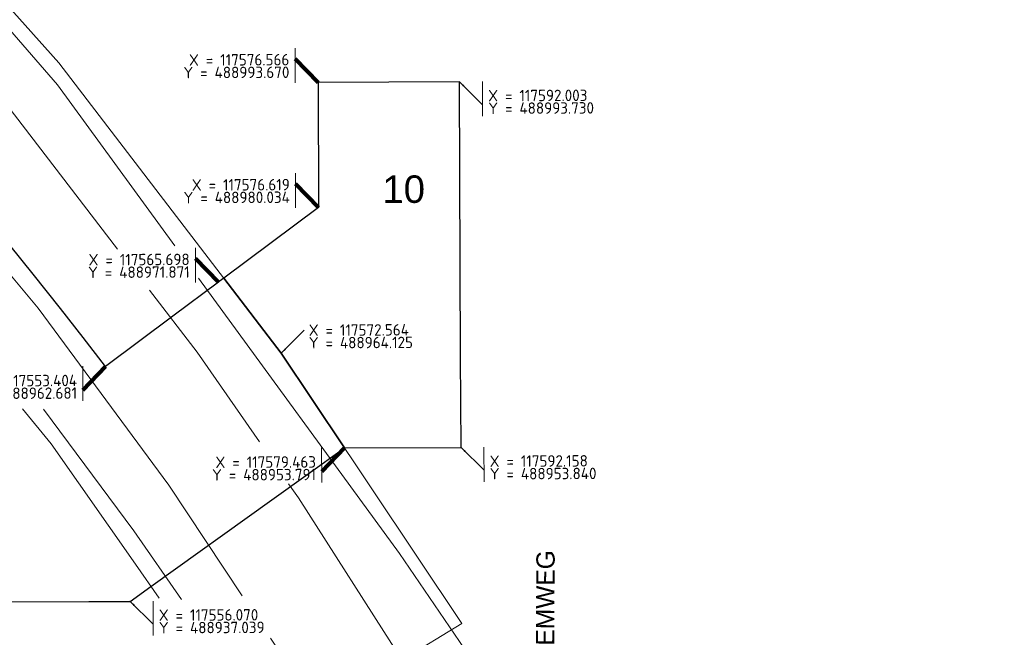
# Model space of a CAD drawing. Header units: millimetres. Extents: x 116880 to 117685, y 488002 to 489197.
# Tile 7 of 8: x 117544 to 117651, y 488933 to 489001. Entities that reach past the tile are written whole.
import ezdxf
from ezdxf.enums import TextEntityAlignment as Align

# ---------------------------------------------------------------- set-up
doc = ezdxf.new("R2010")
doc.units = ezdxf.units.MM
doc.header["$LTSCALE"] = 500
doc.header["$MEASUREMENT"] = 0
doc.linetypes.add('DGN Style 2', pattern=[6.568357, 3.941014, -2.627343])
for name, color, linetype, lineweight in [('B-BH-AL-TOPOGRAFIE_STRAATNAAM-S', 7, 'Continuous', 0), ('B-BH-KW-KUNSTWERK-GV', 7, 'Continuous', 0), ('B-BH-KW-KUNSTWERK_PERRON-GV', 7, 'Continuous', 0), ('B-BH-OG-BEBOUWING_OVERBOUWING-GV', 7, 'Continuous', 0), ('N-PV-AL-AANPIJLING-S', 7, 'Continuous', 0), ('N-PV-AL-M', 7, 'Continuous', 0), ('N-PV-OG-TOPOGRAFIE_BEBOUWING_BOUWBLOK-G', 1, 'Continuous', 30)]:
    doc.layers.add(name, color=color, linetype=linetype, lineweight=lineweight)
doc.styles.add('iba 2.5 mm_0', font='ARIALUNI.TTF')
doc.styles.add('NLCS-T25-A', font='txt', dxfattribs={"height": 0.0025})
doc.styles.add('NLCS-T25_0', font='txt')
doc.styles.get("Standard").update_dxf_attribs({"font": 'txt.shx'})
doc.styles.add('Style-Arial', font='arial.ttf')
doc.styles.add('Style-Univers 45 Light', font='Univers 45 Light.shx')
doc.dimstyles.new('NLCS-M1000-T25-PIJL', dxfattribs={"dimscale": 500, "dimtxt": 2.5, "dimasz": 1.25, "dimexe": 0.625, "dimexo": 0.0625, "dimgap": 1.25, "dimtad": 1, "dimzin": 3, "dimdsep": 46, "dimtxsty": 'NLCS-T25_0', "dimcen": 0.09, "dimadec": 4, "dimazin": 3, "dimtfac": 1, "dimtmove": 2, "dimatfit": 3, "dimfxl": 0.625, "dimfxlon": 1, "dimfrac": 2, "dimtolj": 1, "dimtzin": 3, "dimlwd": 0, "dimlwe": 0, "dimarcsym": 0})
doc.dimstyles.get("Standard").update_dxf_attribs({"dimtxt": 0.18, "dimasz": 0.18, "dimexe": 0.18, "dimexo": 0.0625, "dimgap": 0.09, "dimtad": 0, "dimtih": 1, "dimtoh": 1, "dimdec": 4, "dimzin": 0, "dimdsep": 46, "dimtxsty": 'Standard', "dimcen": 0.09, "dimadec": 0, "dimazin": 0, "dimtfac": 1, "dimtdec": 4, "dimtofl": 0, "dimtmove": 1, "dimatfit": 3, "dimfxl": 1, "dimtolj": 1, "dimtzin": 0, "dimarcsym": 0})

# ---------------------------------------------------------------- blocks, each defined once
blk = doc.blocks.new('SAL-COORDINAAT_PIJL_RECHTSONDER-SO_5')
at = {"layer": 'N-PV-AL-AANPIJLING-S', "color": 7, "linetype": 'Continuous', "lineweight": 0, "flags": 128}
blk.add_lwpolyline([(5, 0.04), (5, -7.51)], dxfattribs=at)
at = {"layer": 'N-PV-AL-AANPIJLING-S', "ltscale": 333.666667}
blk.add_point((0, 0), dxfattribs=at)
at = {"layer": 'N-PV-AL-AANPIJLING-S', "color": 7, "insert": (6.24, -7.04), "char_height": 2.5, "attachment_point": 7, "line_spacing_factor": 0.66, "style": 'NLCS-T25-A'}
blk.add_mtext('X = 117556.070\\PY = 488937.039', dxfattribs=at)
at = {"layer": 'N-PV-AL-AANPIJLING-S', "color": 7, "linetype": 'Continuous', "lineweight": 0}
blk.add_leader([(0, 0), (5, -5)], dimstyle='Standard', override={"dimtxt": 2.5, "dimasz": 1.25, "dimgap": 1.25, "dimtad": 1, "dimtxsty": 'iba 2.5 mm_0'}, dxfattribs=at)
blk = doc.blocks.new('SAL-COORDINAAT_PIJL_LINKSONDER-SO_9')
at = {"layer": 'N-PV-AL-AANPIJLING-S', "color": 7, "linetype": 'Continuous', "lineweight": 0, "flags": 128}
blk.add_lwpolyline([(-5, 0.04), (-5, -7.51)], dxfattribs=at)
at = {"layer": 'N-PV-AL-AANPIJLING-S', "ltscale": 333.666667}
blk.add_point((0, 0), dxfattribs=at)
at = {"layer": 'N-PV-AL-AANPIJLING-S', "color": 7, "insert": (-6.25, -7.04), "char_height": 2.5, "attachment_point": 9, "line_spacing_factor": 0.66, "style": 'NLCS-T25-A'}
blk.add_mtext('X = 117579.463\\PY = 488953.791', dxfattribs=at)
at = {"layer": 'N-PV-AL-AANPIJLING-S', "lineweight": 0}
blk.add_leader([(0, 0), (-5, -5.16)], dimstyle='NLCS-M1000-T25-PIJL', override={"dimscale": 1, "dimlwd": 65534}, dxfattribs=at)
blk = doc.blocks.new('SAL-COORDINAAT_PIJL_RECHTSONDER-SO_6')
at = {"layer": 'N-PV-AL-AANPIJLING-S', "color": 7, "linetype": 'Continuous', "lineweight": 0, "flags": 128}
blk.add_lwpolyline([(5, 0.04), (5, -7.51)], dxfattribs=at)
at = {"layer": 'N-PV-AL-AANPIJLING-S', "ltscale": 333.666667}
blk.add_point((0, 0), dxfattribs=at)
at = {"layer": 'N-PV-AL-AANPIJLING-S', "color": 7, "insert": (6.24, -7.04), "char_height": 2.5, "attachment_point": 7, "line_spacing_factor": 0.66, "style": 'NLCS-T25-A'}
blk.add_mtext('X = 117592.158\\PY = 488953.840', dxfattribs=at)
at = {"layer": 'N-PV-AL-AANPIJLING-S', "color": 7, "linetype": 'Continuous', "lineweight": 0}
blk.add_leader([(0, 0), (5, -5)], dimstyle='Standard', override={"dimtxt": 2.5, "dimasz": 1.25, "dimgap": 1.25, "dimtad": 1, "dimtxsty": 'iba 2.5 mm_0'}, dxfattribs=at)
blk = doc.blocks.new('SAL-COORDINAAT_PIJL_RECHTSONDER-SO_7')
at = {"layer": 'N-PV-AL-AANPIJLING-S', "color": 7, "linetype": 'Continuous', "lineweight": 0, "flags": 128}
blk.add_lwpolyline([(5, 0.04), (5, -7.51)], dxfattribs=at)
at = {"layer": 'N-PV-AL-AANPIJLING-S', "ltscale": 333.666667}
blk.add_point((0, 0), dxfattribs=at)
at = {"layer": 'N-PV-AL-AANPIJLING-S', "color": 7, "insert": (6.24, -7.04), "char_height": 2.5, "attachment_point": 7, "line_spacing_factor": 0.66, "style": 'NLCS-T25-A'}
blk.add_mtext('X = 117592.003\\PY = 488993.730', dxfattribs=at)
at = {"layer": 'N-PV-AL-AANPIJLING-S', "color": 7, "linetype": 'Continuous', "lineweight": 0}
blk.add_leader([(0, 0), (5, -5)], dimstyle='Standard', override={"dimtxt": 2.5, "dimasz": 1.25, "dimgap": 1.25, "dimtad": 1, "dimtxsty": 'iba 2.5 mm_0'}, dxfattribs=at)
blk = doc.blocks.new('SAL-COORDINAAT_PIJL_LINKSBOVEN-SO_2')
at = {"layer": 'N-PV-AL-AANPIJLING-S', "color": 7, "linetype": 'Continuous', "lineweight": 0, "flags": 128}
blk.add_lwpolyline([(-5, -0.04), (-5, 7.51)], dxfattribs=at)
at = {"layer": 'N-PV-AL-AANPIJLING-S', "ltscale": 333.666667}
blk.add_point((0, 0), dxfattribs=at)
at = {"layer": 'N-PV-AL-AANPIJLING-S', "color": 7, "insert": (-6.25, 6.25), "char_height": 2.5, "attachment_point": 3, "line_spacing_factor": 0.66, "style": 'NLCS-T25-A'}
blk.add_mtext('X = 117576.566\\PY = 488993.670', dxfattribs=at)
at = {"layer": 'N-PV-AL-AANPIJLING-S', "lineweight": 0}
blk.add_leader([(0, 0), (-5, 5.16)], dimstyle='NLCS-M1000-T25-PIJL', override={"dimscale": 1, "dimlwd": 65534}, dxfattribs=at)
blk = doc.blocks.new('SAL-COORDINAAT_PIJL_LINKSBOVEN-SO_3')
at = {"layer": 'N-PV-AL-AANPIJLING-S', "color": 7, "linetype": 'Continuous', "lineweight": 0, "flags": 128}
blk.add_lwpolyline([(-5, -0.04), (-5, 7.51)], dxfattribs=at)
at = {"layer": 'N-PV-AL-AANPIJLING-S', "ltscale": 333.666667}
blk.add_point((0, 0), dxfattribs=at)
at = {"layer": 'N-PV-AL-AANPIJLING-S', "color": 7, "insert": (-6.25, 6.25), "char_height": 2.5, "attachment_point": 3, "line_spacing_factor": 0.66, "style": 'NLCS-T25-A'}
blk.add_mtext('X = 117576.619\\PY = 488980.034', dxfattribs=at)
at = {"layer": 'N-PV-AL-AANPIJLING-S', "lineweight": 0}
blk.add_leader([(0, 0), (-5, 5.16)], dimstyle='NLCS-M1000-T25-PIJL', override={"dimscale": 1, "dimlwd": 65534}, dxfattribs=at)
blk = doc.blocks.new('SAL-COORDINAAT_PIJL_LINKSBOVEN-SO_4')
at = {"layer": 'N-PV-AL-AANPIJLING-S', "color": 7, "linetype": 'Continuous', "lineweight": 0, "flags": 128}
blk.add_lwpolyline([(-5, -0.04), (-5, 7.51)], dxfattribs=at)
at = {"layer": 'N-PV-AL-AANPIJLING-S', "ltscale": 333.666667}
blk.add_point((0, 0), dxfattribs=at)
at = {"layer": 'N-PV-AL-AANPIJLING-S', "color": 7, "insert": (-6.25, 6.25), "char_height": 2.5, "attachment_point": 3, "line_spacing_factor": 0.66, "style": 'NLCS-T25-A'}
blk.add_mtext('X = 117565.698\\PY = 488971.871', dxfattribs=at)
at = {"layer": 'N-PV-AL-AANPIJLING-S', "lineweight": 0}
blk.add_leader([(0, 0), (-5, 5.16)], dimstyle='NLCS-M1000-T25-PIJL', override={"dimscale": 1, "dimlwd": 65534}, dxfattribs=at)
blk = doc.blocks.new('SAL-COORDINAAT_PIJL-SO_9')
at = {"layer": 'N-PV-AL-AANPIJLING-S', "ltscale": 333.666667}
blk.add_point((0, 0), dxfattribs=at)
at = {"layer": 'N-PV-AL-AANPIJLING-S', "color": 7, "insert": (6, 6.25), "char_height": 2.5, "attachment_point": 1, "line_spacing_factor": 0.66, "style": 'NLCS-T25-A'}
blk.add_mtext('X = 117572.564\\PY = 488964.125', dxfattribs=at)
at = {"layer": 'N-PV-AL-AANPIJLING-S', "color": 7, "linetype": 'Continuous', "lineweight": 0}
blk.add_leader([(0, 0), (5, 5)], dimstyle='Standard', override={"dimtxt": 2.5, "dimasz": 1.25, "dimgap": 1.25, "dimtad": 0, "dimtxsty": 'iba 2.5 mm_0'}, dxfattribs=at)
blk = doc.blocks.new('SAL-COORDINAAT_PIJL_LINKSONDER-SO_10')
at = {"layer": 'N-PV-AL-AANPIJLING-S', "color": 7, "linetype": 'Continuous', "lineweight": 0, "flags": 128}
blk.add_lwpolyline([(-5, 0.04), (-5, -7.51)], dxfattribs=at)
at = {"layer": 'N-PV-AL-AANPIJLING-S', "ltscale": 333.666667}
blk.add_point((0, 0), dxfattribs=at)
at = {"layer": 'N-PV-AL-AANPIJLING-S', "color": 7, "insert": (-6.25, -7.04), "char_height": 2.5, "attachment_point": 9, "line_spacing_factor": 0.66, "style": 'NLCS-T25-A'}
blk.add_mtext('X = 117553.404\\PY = 488962.681', dxfattribs=at)
at = {"layer": 'N-PV-AL-AANPIJLING-S', "lineweight": 0}
blk.add_leader([(0, 0), (-5, -5.16)], dimstyle='NLCS-M1000-T25-PIJL', override={"dimscale": 1, "dimlwd": 65534}, dxfattribs=at)

msp = doc.modelspace()

# ---------------------------------------------------------------- linework, layer by layer
at = {"layer": 'B-BH-KW-KUNSTWERK-GV', "flags": 128}
for points in [[(117560.95, 488975.85), (117548.14, 488993.4), (117526.32, 489018.56), (117524.48, 489020.61), (117518.79, 489026.53), (117516.22, 489029.2), (117506.84, 489038.59), (117504.37, 489041.03), (117499.07, 489046.02), (117488.24, 489055.97), (117484.78, 489059.08), (117481.83, 489061.67), (117475.86, 489066.71), (117473.89, 489068.37), (117454.15, 489084.14), (117435.1, 489098.21), (117420.87, 489107.86), (117396.18, 489123.27)], [(117651.42, 488799.18), (117645.65, 488817.4), (117641.34, 488829.97), (117635.81, 488844.63), (117631.33, 488855.61), (117625.8, 488868.54), (117621.69, 488877.43), (117615.13, 488891), (117610.29, 488900.48), (117605.04, 488910.1), (117598.24, 488922.2), (117592.55, 488931.85), (117585.46, 488942.25), (117563.53, 488972.32)]]:
    msp.add_lwpolyline(points, dxfattribs=at)
at = {"layer": 'B-BH-KW-KUNSTWERK-GV', "color": 7, "flags": 128}
msp.add_lwpolyline([(117546.63, 488958.02), (117556.49, 488944.74), (117561.69, 488937.24)], dxfattribs=at)
at = {"layer": 'B-BH-KW-KUNSTWERK_PERRON-GV', "linetype": 'DGN Style 2', "flags": 128}
msp.add_lwpolyline([(117554.71, 488975.47), (117541.74, 488992.3), (117526.08, 489010.43), (117512.5, 489024.98), (117488.56, 489047.63), (117476.48, 489058.54), (117461.57, 489070.94), (117447.18, 489082.14), (117442.2, 489085.81), (117431.23, 489093.87), (117420.35, 489101.21), (117407.9, 489109.3), (117394.9, 489117.22), (117393.91, 489115.64), (117391.18, 489111.45), (117390.01, 489109.81)], dxfattribs=at)
at = {"layer": 'B-BH-KW-KUNSTWERK_PERRON-GV', "color": 7, "linetype": 'DGN Style 2', "flags": 128}
for points in [[(117390.01, 489109.81), (117388.23, 489106.67), (117387.16, 489104.8), (117391.1, 489102.64), (117407.19, 489093.29), (117420.39, 489084.62), (117432.75, 489075.93), (117438.65, 489071.78), (117454.08, 489059.98), (117472.87, 489044.62), (117490.76, 489028.28), (117510.08, 489009.87), (117529.85, 488988.41), (117546.04, 488969.02), (117560.29, 488949.7), (117568.3, 488937.65)], [(117570.18, 488954.44), (117563.39, 488964.22), (117558.18, 488970.98)], [(117571.39, 488933.01), (117572.69, 488931.05), (117581.36, 488917.73), (117583.37, 488919), (117588.76, 488922.3), (117590.38, 488923.36), (117574.44, 488948.32), (117573.36, 488949.87)]]:
    msp.add_lwpolyline(points, dxfattribs=at)
at = {"layer": 'B-BH-OG-BEBOUWING_OVERBOUWING-GV', "color": 7, "flags": 128}
for points in [[(117585.83, 488930.68), (117592.26, 488934.63), (117572.56, 488964.12), (117548.31, 488995.81), (117517.66, 489030.1), (117501.95, 489045.7), (117487.26, 489059.17), (117471.69, 489072.09), (117457.24, 489083.69), (117441.81, 489095.27), (117425.43, 489072.12), (117474.02, 489033.84), (117520.79, 488986.84), (117540.47, 488962.76)], [(117544.32, 488958.06), (117547.45, 488954.23), (117556.65, 488941.08), (117559.22, 488937.4)]]:
    msp.add_lwpolyline(points, dxfattribs=at)
at = {"layer": 'N-PV-OG-TOPOGRAFIE_BEBOUWING_BOUWBLOK-G', "ltscale": 0.001, "flags": 128}
for points in [[(117592.16, 488953.84), (117592.12, 488963.73), (117592, 488993.73), (117576.57, 488993.67), (117576.62, 488980.03), (117566.29, 488972.32), (117572.56, 488964.12), (117579.46, 488953.79), (117592.16, 488953.84)], [(117508.01, 488993.4), (117488.09, 488936.77), (117551.56, 488937.02), (117556.07, 488937.04), (117558.34, 488938.66), (117571.54, 488948.11), (117579.46, 488953.79), (117572.56, 488964.12), (117566.29, 488972.32), (117565.78, 488971.93), (117565.7, 488971.87), (117560.73, 488968.16), (117553.4, 488962.68), (117550.93, 488965.83), (117548.46, 488968.99), (117545.5, 488972.75), (117542.95, 488975.9), (117540.4, 488979.05), (117537.41, 488982.6), (117534.43, 488986.16), (117531.24, 488989.82), (117528.06, 488993.48), (117508.01, 488993.4)]]:
    msp.add_lwpolyline(points, close=True, dxfattribs=at)

# ---------------------------------------------------------------- block references
at = {"layer": 'N-PV-AL-AANPIJLING-S', "ltscale": 333.666667, "xscale": 0.4999999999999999, "yscale": 0.4999999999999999, "zscale": 0.4999999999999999, "rotation": 0.2231061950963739}
for name, p in [('SAL-COORDINAAT_PIJL_LINKSBOVEN-SO_2', (117576.57, 488993.67)), ('SAL-COORDINAAT_PIJL_RECHTSONDER-SO_7', (117592, 488993.73)), ('SAL-COORDINAAT_PIJL_LINKSBOVEN-SO_3', (117576.62, 488980.03)), ('SAL-COORDINAAT_PIJL_LINKSBOVEN-SO_4', (117565.7, 488971.87)), ('SAL-COORDINAAT_PIJL-SO_9', (117572.56, 488964.12)), ('SAL-COORDINAAT_PIJL_LINKSONDER-SO_10', (117553.4, 488962.68)), ('SAL-COORDINAAT_PIJL_RECHTSONDER-SO_6', (117592.16, 488953.84)), ('SAL-COORDINAAT_PIJL_LINKSONDER-SO_9', (117579.46, 488953.79)), ('SAL-COORDINAAT_PIJL_RECHTSONDER-SO_5', (117556.07, 488937.04))]:
    msp.add_blockref(name, p, dxfattribs=at)

# ---------------------------------------------------------------- texts
at = {"layer": 'B-BH-AL-TOPOGRAFIE_STRAATNAAM-S', "color": 7, "style": 'Style-Univers 45 Light'}
msp.add_text('ZAVENTEMWEG', height=2, rotation=89.6475, dxfattribs=at).set_placement((117601.32, 488932.14), align=Align.MIDDLE_CENTER)
at = {"layer": 'N-PV-AL-M', "color": 7, "style": 'Style-Arial'}
msp.add_text('10', height=3, rotation=0.1921, dxfattribs=at).set_placement((117583.57, 488983.51), align=Align.TOP_LEFT)

doc.saveas('drawing.dxf')
